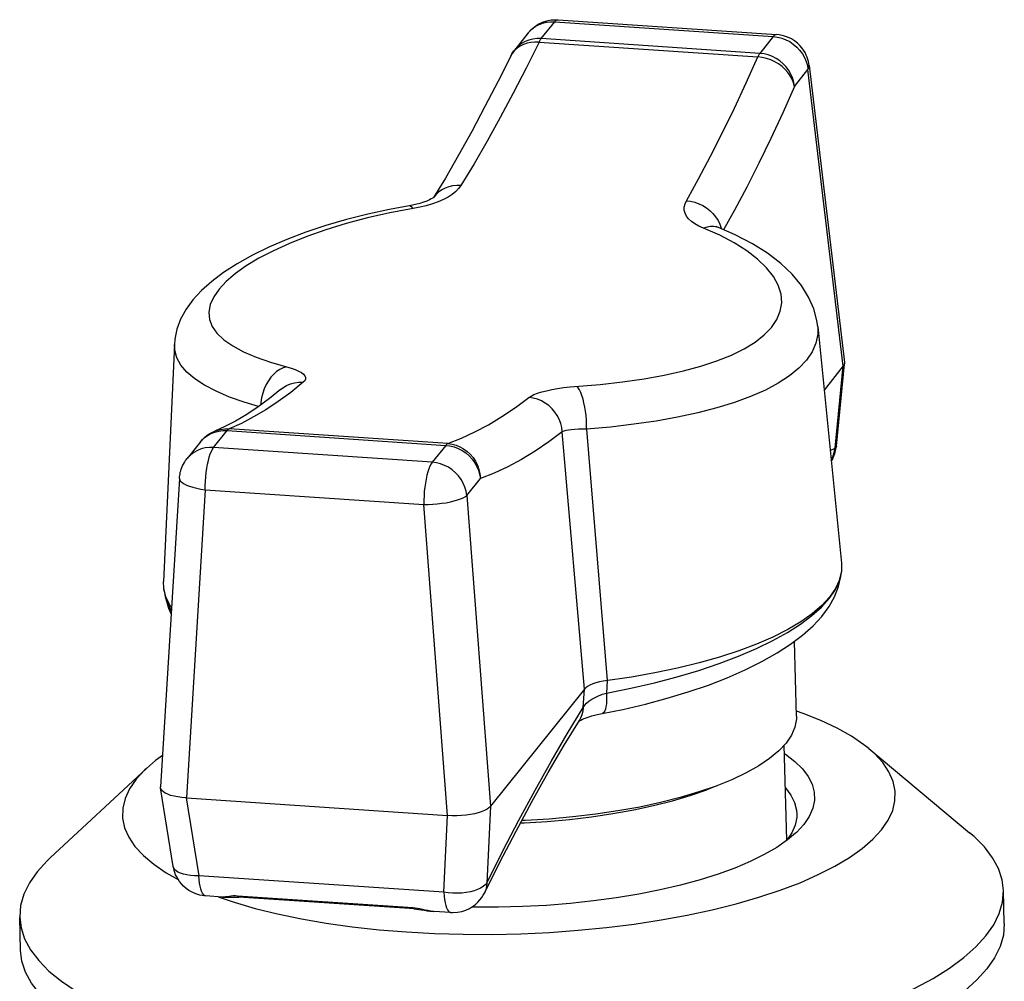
# Model space of a CAD drawing. Header units: inches. Extents: x 0 to 11, y 0 to 8.5.
# Tile 5 of 6: x 8.2 to 9.3, y 5.5 to 6.6. Entities that reach past the tile are written whole.
import ezdxf

# ---------------------------------------------------------------- set-up
doc = ezdxf.new("R2010")
doc.units = ezdxf.units.IN
doc.header["$LTSCALE"] = 0.605
doc.header["$MEASUREMENT"] = 0
doc.layers.get('0').update_dxf_attribs({"linetype": 'CONTINUOUS'})

msp = doc.modelspace()

# ---------------------------------------------------------------- linework, layer by layer
at = {"color": 7, "linetype": 'Continuous'}
for p, q in [((8.749, 6.6053), (8.7641, 6.6241)), ((8.7641, 6.6241), (9.0089, 6.6076)), ((8.7651, 6.6264), (8.7678, 6.6263)), ((8.7678, 6.6263), (9.0126, 6.6098)), ((8.7344, 6.6117), (8.7193, 6.5928)), ((9.0089, 6.6076), (8.9938, 6.5887)), ((8.7466, 6.6012), (8.9914, 6.5846)), ((8.9938, 6.5887), (8.749, 6.6053)), ((9.049, 6.5751), (9.0887, 6.2422)), ((9.0326, 6.5516), (9.0477, 6.5705)), ((9.0873, 6.2383), (9.0477, 6.5705)), ((8.6415, 6.449), (8.6284, 6.4272)), ((8.9491, 6.3972), (8.9506, 6.3927)), ((8.9475, 6.3935), (8.9474, 6.3935)), ((8.9506, 6.3927), (8.9508, 6.3921)), ((9.0586, 6.2827), (9.0852, 6.0176)), ((8.338, 6.2626), (8.3259, 5.9969)), ((9.0873, 6.2384), (9.0657, 6.2114)), ((9.0782, 6.1461), (9.0873, 6.2384)), ((9.0795, 6.1484), (9.0886, 6.2407)), ((8.4568, 6.2119), (8.4568, 6.2119)), ((8.4066, 6.1767), (8.3944, 6.1704)), ((8.3819, 6.1471), (8.397, 6.166)), ((8.3944, 6.1704), (8.3831, 6.1653)), ((8.397, 6.166), (8.6419, 6.1494)), ((8.6443, 6.1514), (8.3995, 6.168)), ((8.7998, 6.1675), (8.8229, 5.8858)), ((8.3673, 6.1535), (8.3682, 6.1546)), ((8.3789, 6.1626), (8.3832, 6.1643)), ((8.3831, 6.1653), (8.3831, 6.1653)), ((8.3832, 6.1643), (8.3877, 6.1654)), ((8.7972, 5.8762), (8.7725, 6.1646)), ((8.3673, 6.1535), (8.3522, 6.1346)), ((8.6267, 6.1305), (8.3819, 6.1471)), ((8.6419, 6.1494), (8.6267, 6.1305)), ((9.0725, 6.1438), (9.0782, 6.1461)), ((9.0793, 6.1468), (9.0795, 6.1484)), ((8.3436, 6.1124), (8.3225, 5.7666)), ((8.6656, 6.0934), (8.6807, 6.1123)), ((8.3725, 6.0996), (8.3514, 5.7544)), ((8.3725, 6.0996), (8.6173, 6.0831)), ((8.6656, 6.0934), (8.6921, 5.745)), ((8.6439, 5.7346), (8.6173, 6.0831)), ((9.0852, 6.0176), (9.0853, 6.01)), ((9.0827, 5.9965), (9.0849, 6.0057)), ((9.0849, 6.0057), (9.0851, 6.0075)), ((9.0853, 6.01), (9.0851, 6.0083)), ((9.0851, 6.0075), (9.0851, 6.0077)), ((8.3262, 5.9893), (8.3259, 5.9969)), ((8.3282, 5.9806), (8.3262, 5.9893)), ((8.3266, 5.9861), (8.3262, 5.9893)), ((9.0348, 5.8461), (9.0326, 5.9298)), ((8.8229, 5.8858), (8.8221, 5.8719)), ((8.7972, 5.8762), (8.6921, 5.745)), ((8.7959, 5.8558), (8.7972, 5.8762)), ((8.778, 5.8262), (8.7959, 5.8558)), ((9.0423, 5.849), (9.0347, 5.8516)), ((8.7916, 5.8414), (8.7916, 5.8413)), ((9.0239, 5.7069), (9.021, 5.8135)), ((9.015, 5.8071), (9.0047, 5.7986)), ((9.1158, 5.8096), (9.2288, 5.7154)), ((8.3066, 5.7875), (8.1989, 5.6873)), ((8.9512, 5.7703), (8.9515, 5.7704)), ((8.3367, 5.6775), (8.3226, 5.7655)), ((8.3513, 5.7544), (8.3654, 5.6672)), ((8.3514, 5.7544), (8.6439, 5.7346)), ((8.6921, 5.745), (8.6879, 5.659)), ((8.6398, 5.6486), (8.6439, 5.7346)), ((9.0296, 5.7153), (9.0239, 5.7069)), ((9.0334, 5.7238), (9.0296, 5.7153)), ((9.0239, 5.7069), (9.0234, 5.7064)), ((8.6398, 5.6486), (8.3654, 5.6672)), ((9.2676, 5.6137), (9.2666, 5.6508)), ((8.3917, 5.6432), (8.373, 5.6445)), ((8.6051, 5.6311), (8.4087, 5.6444)), ((8.6068, 5.6299), (8.4103, 5.6431)), ((8.4103, 5.6431), (8.4103, 5.6431)), ((8.6076, 5.6309), (8.6051, 5.6311)), ((8.6068, 5.6299), (8.6091, 5.6296)), ((8.6102, 5.6305), (8.6076, 5.6309)), ((8.6474, 5.6259), (8.6286, 5.6272)), ((8.1657, 5.5836), (8.1647, 5.6207))]:
    msp.add_line(p, q, dxfattribs=at)
for points in [[(8.7344, 6.6117), (8.7377, 6.6153), (8.7414, 6.6185), (8.7456, 6.6212), (8.7502, 6.6235), (8.755, 6.6251), (8.76, 6.6261), (8.7651, 6.6264)], [(8.7344, 6.6117), (8.7353, 6.6127), (8.7385, 6.6159), (8.742, 6.6186), (8.746, 6.6208), (8.7502, 6.6225), (8.7547, 6.6236), (8.7594, 6.6241), (8.7641, 6.6241)], [(8.7641, 6.6241), (8.7654, 6.6254), (8.7667, 6.6262), (8.7678, 6.6263)], [(9.0126, 6.6098), (9.0115, 6.6096), (9.0102, 6.6089), (9.0089, 6.6076)], [(9.0089, 6.6076), (9.0137, 6.6069), (9.0184, 6.6058), (9.0229, 6.604), (9.0273, 6.6018), (9.0313, 6.599), (9.0351, 6.5958), (9.0384, 6.5922), (9.0414, 6.5883), (9.0438, 6.5841), (9.0457, 6.5797), (9.047, 6.5751), (9.0477, 6.5705)], [(9.049, 6.5751), (9.0487, 6.5773), (9.0483, 6.5795), (9.0476, 6.5818), (9.0468, 6.5843), (9.0457, 6.5868), (9.0444, 6.5895), (9.0428, 6.5922), (9.0408, 6.5949), (9.0385, 6.5975), (9.0358, 6.6001), (9.0327, 6.6026), (9.0291, 6.6049), (9.0249, 6.6069), (9.0204, 6.6084), (9.0154, 6.6095), (9.0126, 6.6098)], [(8.7466, 6.6012), (8.732, 6.5721), (8.7174, 6.544), (8.7028, 6.5167), (8.6882, 6.4904), (8.6736, 6.465), (8.6589, 6.4405)], [(8.749, 6.6053), (8.7443, 6.6053), (8.7396, 6.6047), (8.7351, 6.6036), (8.7309, 6.6019), (8.7269, 6.5997), (8.7234, 6.597), (8.7202, 6.5939), (8.7193, 6.5928)], [(8.7466, 6.6012), (8.7419, 6.6013), (8.7373, 6.6009), (8.7331, 6.6), (8.7291, 6.5987), (8.7254, 6.5968), (8.722, 6.5946)], [(8.7466, 6.6012), (8.747, 6.602), (8.7474, 6.6028), (8.7478, 6.6035), (8.7482, 6.6041), (8.7486, 6.6047), (8.749, 6.6053)], [(8.7147, 6.5856), (8.7007, 6.5577), (8.6859, 6.529), (8.671, 6.5013), (8.6562, 6.4747), (8.6415, 6.449)], [(8.722, 6.5946), (8.719, 6.5918), (8.7165, 6.5887), (8.7147, 6.5856)], [(8.7147, 6.5856), (8.7153, 6.5868), (8.716, 6.588), (8.7167, 6.5892), (8.7175, 6.5904), (8.7183, 6.5916), (8.7193, 6.5928)], [(8.9938, 6.5887), (8.9934, 6.5882), (8.993, 6.5876), (8.9926, 6.5869), (8.9922, 6.5862), (8.9918, 6.5855), (8.9914, 6.5846)], [(9.0326, 6.5516), (9.0319, 6.5562), (9.0306, 6.5608), (9.0287, 6.5652), (9.0262, 6.5694), (9.0233, 6.5734), (9.02, 6.577), (9.0162, 6.5802), (9.0122, 6.5829), (9.0078, 6.5852), (9.0032, 6.5869), (8.9986, 6.5881), (8.9938, 6.5887)], [(8.9115, 6.4234), (8.9252, 6.448), (8.9387, 6.4735), (8.9521, 6.4999), (8.9654, 6.5272), (8.9785, 6.5555), (8.9914, 6.5846)], [(9.0326, 6.5516), (9.0316, 6.5558), (9.03, 6.5598), (9.0279, 6.5636), (9.0253, 6.5673), (9.0223, 6.5707), (9.0188, 6.5739), (9.0148, 6.5768), (9.0106, 6.5793), (9.006, 6.5814), (9.0013, 6.583), (8.9964, 6.5841), (8.9914, 6.5846)], [(9.0477, 6.5705), (9.0487, 6.5725), (9.0491, 6.5745), (9.049, 6.5751)], [(9.0326, 6.5516), (9.0195, 6.522), (9.0062, 6.4934), (8.9928, 6.4656), (8.9792, 6.4389), (8.9655, 6.413), (8.9532, 6.391)], [(8.6589, 6.4405), (8.6564, 6.4371), (8.6532, 6.4338), (8.6493, 6.4307), (8.6446, 6.4277), (8.6393, 6.4249), (8.6335, 6.4223), (8.6271, 6.42), (8.6202, 6.4179), (8.613, 6.4162), (8.6055, 6.4147)], [(8.6589, 6.4405), (8.6542, 6.4406), (8.6496, 6.4401), (8.6454, 6.4391), (8.6413, 6.4376), (8.6375, 6.4356), (8.634, 6.4332), (8.6309, 6.4302), (8.6287, 6.4274)], [(8.6258, 6.4256), (8.6236, 6.4244), (8.6207, 6.4232), (8.6171, 6.4219), (8.613, 6.4206), (8.6082, 6.4193), (8.603, 6.4182), (8.6008, 6.4178)], [(8.629, 6.4277), (8.629, 6.4276), (8.6285, 6.4272), (8.6274, 6.4265), (8.6258, 6.4256)], [(8.9307, 6.3927), (8.9255, 6.395), (8.921, 6.3976), (8.9171, 6.4003), (8.914, 6.4033), (8.9116, 6.4064), (8.91, 6.4097), (8.9092, 6.4131), (8.9092, 6.4165), (8.91, 6.42), (8.9115, 6.4234)], [(8.9115, 6.4234), (8.9163, 6.4229), (8.921, 6.4218), (8.9255, 6.4202), (8.9298, 6.4181), (8.9339, 6.4156), (8.9377, 6.4126), (8.9412, 6.4093), (8.9443, 6.4055), (8.947, 6.4015), (8.9491, 6.3972)], [(8.6008, 6.4178), (8.579, 6.4138), (8.5545, 6.4084), (8.5306, 6.4024), (8.5075, 6.3956), (8.4852, 6.3882), (8.4638, 6.3801), (8.4438, 6.3715), (8.4253, 6.3625), (8.4083, 6.353), (8.3931, 6.3432), (8.3798, 6.3332), (8.3684, 6.3231), (8.3588, 6.3126), (8.351, 6.3019), (8.345, 6.2909), (8.3408, 6.2797), (8.3385, 6.2686), (8.338, 6.2626)], [(8.6055, 6.4147), (8.5793, 6.4098), (8.5543, 6.4042), (8.5304, 6.3979), (8.5077, 6.391), (8.4865, 6.3836), (8.4669, 6.3758), (8.4489, 6.3675), (8.4327, 6.3591), (8.4185, 6.3505), (8.4063, 6.3419), (8.3961, 6.3331), (8.388, 6.3244), (8.382, 6.3157), (8.3781, 6.3072), (8.3766, 6.2988), (8.3773, 6.2906), (8.3804, 6.2827), (8.3857, 6.275), (8.3934, 6.2677), (8.4033, 6.2608), (8.4153, 6.2544), (8.4294, 6.2483), (8.4455, 6.2427)], [(8.6055, 6.4147), (8.604, 6.4164), (8.6026, 6.4175), (8.6013, 6.4179), (8.6008, 6.4178)], [(8.7812, 6.2149), (8.815, 6.2177), (8.8401, 6.2205), (8.8641, 6.224), (8.8868, 6.2281), (8.9081, 6.2328), (8.9278, 6.2381), (8.9458, 6.244), (8.9621, 6.2505), (8.9763, 6.2576), (8.9885, 6.2651), (8.9988, 6.2731), (9.0069, 6.2816), (9.0129, 6.2905), (9.0167, 6.2997), (9.0183, 6.3092), (9.0175, 6.3189), (9.0144, 6.3288), (9.009, 6.3387), (9.0012, 6.3485), (8.9913, 6.3582), (8.9792, 6.3675), (8.965, 6.3764), (8.9488, 6.3848), (8.9307, 6.3927)], [(8.9474, 6.3935), (8.9458, 6.3941), (8.9423, 6.3948), (8.9386, 6.3948), (8.9347, 6.3941), (8.9307, 6.3927)], [(8.9474, 6.3936), (8.9472, 6.3937), (8.9456, 6.3943), (8.9447, 6.3948), (8.9444, 6.395)], [(9.0586, 6.2824), (9.0576, 6.2894), (9.0542, 6.3024), (9.0484, 6.3156), (9.0403, 6.3286), (9.0299, 6.3412), (9.0172, 6.3532), (9.0024, 6.3646), (8.9854, 6.3753), (8.9663, 6.3853), (8.9475, 6.3935)], [(9.0586, 6.2824), (9.0586, 6.274), (9.0566, 6.2641), (9.0525, 6.2544), (9.0461, 6.2449), (9.0376, 6.2358), (9.0271, 6.2272), (9.0145, 6.219), (9, 6.2112), (8.9835, 6.204), (8.9654, 6.1973), (8.9457, 6.1913), (8.9243, 6.1858), (8.9016, 6.1809), (8.8776, 6.1766), (8.8526, 6.173), (8.8266, 6.1699), (8.7998, 6.1675)], [(8.4323, 6.193), (8.4163, 6.1977), (8.3996, 6.2036), (8.3847, 6.21), (8.3718, 6.2167), (8.3609, 6.2239), (8.352, 6.2314), (8.3453, 6.2393), (8.3407, 6.2474), (8.3383, 6.256), (8.338, 6.2625)], [(8.4635, 6.2375), (8.4597, 6.2363), (8.456, 6.2345), (8.4525, 6.2321), (8.4492, 6.2292), (8.4461, 6.2258), (8.4433, 6.2219), (8.4408, 6.2176), (8.4386, 6.2129), (8.4369, 6.208), (8.4357, 6.2028), (8.4349, 6.1975), (8.4348, 6.1948)], [(8.4455, 6.2427), (8.4687, 6.236), (8.4732, 6.2344), (8.4771, 6.2327), (8.4802, 6.2309), (8.4825, 6.2291), (8.4841, 6.2273), (8.4849, 6.2254), (8.4848, 6.2236), (8.484, 6.2218), (8.4823, 6.2201)], [(9.0887, 6.2413), (9.0884, 6.24), (9.0873, 6.2384)], [(9.0887, 6.2422), (9.0887, 6.2418), (9.0887, 6.2413)], [(8.4823, 6.2201), (8.4683, 6.2088), (8.4544, 6.1986), (8.4405, 6.1893), (8.4267, 6.1812), (8.4131, 6.174), (8.3995, 6.168)], [(8.4568, 6.2119), (8.4445, 6.202), (8.4317, 6.1925), (8.4191, 6.1841), (8.4066, 6.1767)], [(8.4568, 6.2119), (8.4596, 6.214), (8.4636, 6.2164), (8.468, 6.2182), (8.4726, 6.2195), (8.4774, 6.2201), (8.4823, 6.2201)], [(8.7349, 6.203), (8.7375, 6.2047), (8.7407, 6.2063), (8.7447, 6.2079), (8.7494, 6.2093), (8.7548, 6.2107), (8.7607, 6.212), (8.7671, 6.2131), (8.774, 6.2141), (8.7812, 6.2149)], [(8.7998, 6.1675), (8.7998, 6.1726), (8.7995, 6.1778), (8.7991, 6.1828), (8.7985, 6.1876), (8.7977, 6.1924), (8.7968, 6.197), (8.7957, 6.2013), (8.7945, 6.2052), (8.7932, 6.2087), (8.7918, 6.2116), (8.7903, 6.2139), (8.7888, 6.2155)], [(8.6443, 6.1514), (8.6595, 6.1574), (8.6747, 6.1644), (8.6898, 6.1725), (8.7049, 6.1816), (8.72, 6.1918), (8.7349, 6.203)], [(8.7725, 6.1646), (8.7719, 6.1694), (8.7707, 6.1741), (8.7691, 6.1786), (8.7669, 6.1828), (8.7642, 6.1868), (8.7611, 6.1905), (8.7575, 6.1939), (8.7535, 6.1968), (8.7492, 6.1992), (8.7446, 6.2011), (8.7398, 6.2024), (8.7349, 6.203)], [(8.3831, 6.1653), (8.385, 6.166), (8.3897, 6.1673), (8.3945, 6.168), (8.3995, 6.168)], [(8.3877, 6.1654), (8.3923, 6.166), (8.397, 6.166)], [(8.397, 6.166), (8.3974, 6.1664), (8.3979, 6.1669), (8.3983, 6.1672), (8.3987, 6.1675), (8.3991, 6.1678), (8.3995, 6.168)], [(8.7998, 6.1675), (8.7951, 6.1676), (8.7906, 6.1674), (8.7864, 6.1672), (8.7826, 6.1669), (8.7793, 6.1664), (8.7765, 6.1659), (8.7742, 6.1653), (8.7725, 6.1646)], [(8.3673, 6.1535), (8.3694, 6.1559), (8.3717, 6.1582), (8.3743, 6.1603), (8.3771, 6.1622), (8.38, 6.1639), (8.3831, 6.1653)], [(8.3682, 6.1546), (8.3714, 6.1577), (8.375, 6.1604), (8.3789, 6.1626)], [(8.7725, 6.1646), (8.7573, 6.1532), (8.7421, 6.1429), (8.7268, 6.1337), (8.7115, 6.1255), (8.6961, 6.1184), (8.6807, 6.1123)], [(8.3819, 6.1471), (8.3772, 6.1471), (8.3726, 6.1466), (8.3681, 6.1455), (8.3638, 6.1438), (8.3599, 6.1416), (8.3563, 6.1389), (8.3531, 6.1357), (8.3522, 6.1346)], [(8.3725, 6.0996), (8.3725, 6.1044), (8.3727, 6.1093), (8.3731, 6.1142), (8.3736, 6.1191), (8.3743, 6.1238), (8.3751, 6.1283), (8.376, 6.1325), (8.3771, 6.1363), (8.3782, 6.1398), (8.3794, 6.1427), (8.3806, 6.1452), (8.3819, 6.1471)], [(8.6443, 6.1514), (8.6439, 6.1512), (8.6435, 6.151), (8.6431, 6.1507), (8.6427, 6.1503), (8.6423, 6.1499), (8.6419, 6.1494)], [(8.6419, 6.1494), (8.6466, 6.1488), (8.6513, 6.1476), (8.6558, 6.1459), (8.6602, 6.1436), (8.6643, 6.1409), (8.668, 6.1377), (8.6714, 6.1341), (8.6743, 6.1301), (8.6767, 6.1259), (8.6786, 6.1215), (8.6799, 6.1169), (8.6807, 6.1123)], [(8.6443, 6.1514), (8.6491, 6.1508), (8.6536, 6.1495), (8.6579, 6.1478), (8.662, 6.1455), (8.6658, 6.1427), (8.6694, 6.1394), (8.6725, 6.1357), (8.6753, 6.1316), (8.6775, 6.1271), (8.6791, 6.1223), (8.6802, 6.1174), (8.6807, 6.1123)], [(9.0737, 6.1316), (9.0743, 6.1325), (9.0754, 6.1345), (9.0763, 6.1364), (9.0771, 6.1383), (9.0777, 6.1401), (9.0782, 6.1419), (9.0787, 6.1435), (9.079, 6.1452), (9.0793, 6.1468)], [(9.0737, 6.1325), (9.0756, 6.1366), (9.0772, 6.1413), (9.0782, 6.1461)], [(9.0795, 6.1484), (9.0792, 6.1474), (9.0782, 6.1461)], [(8.3436, 6.1124), (8.3438, 6.1142), (8.344, 6.1158), (8.3443, 6.1175), (8.3446, 6.1192), (8.3451, 6.1209), (8.3456, 6.1226), (8.3463, 6.1245), (8.3471, 6.1264), (8.3481, 6.1284), (8.3493, 6.1304), (8.3506, 6.1325), (8.3522, 6.1346)], [(8.6267, 6.1305), (8.6255, 6.1286), (8.6242, 6.1262), (8.623, 6.1232), (8.6219, 6.1198), (8.6208, 6.1159), (8.6199, 6.1117), (8.6191, 6.1072), (8.6185, 6.1025), (8.6179, 6.0977), (8.6176, 6.0928), (8.6174, 6.0879), (8.6173, 6.0831)], [(8.6656, 6.0934), (8.6648, 6.0981), (8.6635, 6.1027), (8.6616, 6.1071), (8.6592, 6.1113), (8.6563, 6.1152), (8.6529, 6.1188), (8.6492, 6.122), (8.6451, 6.1248), (8.6407, 6.127), (8.6362, 6.1288), (8.6315, 6.1299), (8.6267, 6.1305)], [(8.3436, 6.1124), (8.3436, 6.1123), (8.344, 6.1108), (8.3449, 6.1092), (8.3466, 6.1077), (8.3488, 6.1063), (8.3516, 6.1049), (8.355, 6.1036), (8.3588, 6.1024), (8.3631, 6.1013), (8.3677, 6.1004), (8.3725, 6.0996)], [(8.6173, 6.0831), (8.6223, 6.0832), (8.6274, 6.0834), (8.6325, 6.0839), (8.6376, 6.0845), (8.6424, 6.0852), (8.6471, 6.0861), (8.6513, 6.0871), (8.6552, 6.0883), (8.6586, 6.0895), (8.6615, 6.0908), (8.6639, 6.0921), (8.6656, 6.0934)], [(8.817, 5.8491), (8.8402, 5.8536), (8.8656, 5.8595), (8.8901, 5.866), (8.9136, 5.8731), (8.9361, 5.8808), (8.9573, 5.8891), (8.9774, 5.8979), (8.9961, 5.9072), (9.0131, 5.9168), (9.0283, 5.9266), (9.0417, 5.9367), (9.0534, 5.9471), (9.0633, 5.9578), (9.0713, 5.9687), (9.0775, 5.9798), (9.0819, 5.9911), (9.0845, 6.0023), (9.0851, 6.0075)], [(9.0851, 6.0083), (9.0829, 5.9986), (9.0785, 5.9889), (9.0719, 5.9793), (9.0632, 5.9699), (9.0525, 5.9606), (9.0397, 5.9516), (9.025, 5.9429), (9.0084, 5.9346), (8.9901, 5.9267), (8.9702, 5.9192), (8.9487, 5.9122), (8.9258, 5.9057), (8.9016, 5.8998), (8.8763, 5.8945), (8.85, 5.8898), (8.8184, 5.8852)], [(8.8221, 5.8719), (8.8494, 5.8772), (8.8758, 5.8832), (8.9013, 5.8899), (8.9255, 5.8971), (8.9484, 5.9049), (8.9698, 5.9131), (8.9899, 5.9218), (9.0084, 5.9308), (9.0248, 5.9399), (9.0394, 5.9492), (9.0522, 5.9587), (9.063, 5.9682), (9.0716, 5.9777), (9.0782, 5.9872), (9.0827, 5.9965)], [(8.3266, 5.9863), (8.3276, 5.9802), (8.3314, 5.967), (8.3344, 5.9604)], [(8.3266, 5.9861), (8.3287, 5.9768), (8.3332, 5.9663), (8.3346, 5.9641)], [(8.3348, 5.968), (8.3326, 5.9711), (8.3282, 5.9806)], [(8.8184, 5.8852), (8.8141, 5.8843), (8.8102, 5.8833), (8.8066, 5.8821), (8.8035, 5.8808), (8.8009, 5.8793), (8.7988, 5.8778), (8.7972, 5.8762)], [(8.7959, 5.8558), (8.7976, 5.8582), (8.7997, 5.8606), (8.8024, 5.8628), (8.8056, 5.865), (8.8092, 5.867), (8.8132, 5.8688), (8.8175, 5.8705), (8.8221, 5.8719)], [(8.8221, 5.8719), (8.8222, 5.8675), (8.8221, 5.8634), (8.8219, 5.8598), (8.8214, 5.8567), (8.8208, 5.854), (8.82, 5.8519), (8.819, 5.8503), (8.8178, 5.8493), (8.817, 5.8491)], [(8.7959, 5.8558), (8.7955, 5.8516), (8.7945, 5.8476), (8.7929, 5.8438), (8.7916, 5.8414)], [(8.7932, 5.8415), (8.7953, 5.8425), (8.7981, 5.8438), (8.8015, 5.845), (8.8055, 5.8463), (8.8101, 5.8476), (8.8152, 5.8487), (8.817, 5.849)], [(9.0348, 5.8461), (9.0348, 5.8428), (9.0331, 5.8338), (9.0292, 5.8248), (9.0232, 5.8159), (9.015, 5.8071)], [(9.1158, 5.8096), (9.1104, 5.8139), (9.0965, 5.8234), (9.0804, 5.8324), (9.0623, 5.841), (9.0423, 5.849)], [(8.6853, 5.6478), (8.7026, 5.6823), (8.7208, 5.7171), (8.7388, 5.7506), (8.7568, 5.7827), (8.7747, 5.8134), (8.7916, 5.8413)], [(8.7907, 5.8399), (8.7916, 5.8406), (8.7932, 5.8415)], [(8.6879, 5.659), (8.706, 5.6949), (8.724, 5.7296), (8.7421, 5.7631), (8.7601, 5.7953), (8.778, 5.8262)], [(8.3247, 5.8018), (8.3169, 5.7962), (8.3066, 5.7875)], [(9.0212, 5.8041), (9.0226, 5.8033), (9.033, 5.7952), (9.0415, 5.7869), (9.0479, 5.7784), (9.0523, 5.7697), (9.0546, 5.7607), (9.0549, 5.7517), (9.053, 5.7427), (9.049, 5.7336), (9.0429, 5.7246)], [(9.1302, 5.7187), (9.1376, 5.7295), (9.1426, 5.7403), (9.1451, 5.7512), (9.1453, 5.7621), (9.1431, 5.7729), (9.1384, 5.7835), (9.1314, 5.7939), (9.1221, 5.8041), (9.1158, 5.8096)], [(9.0047, 5.7986), (8.9925, 5.7903), (8.9783, 5.7824), (8.9624, 5.7748), (8.9343, 5.7634)], [(8.3066, 5.7875), (8.3049, 5.7859), (8.2951, 5.7752)], [(8.2951, 5.7752), (8.2877, 5.7644), (8.2827, 5.7536), (8.2801, 5.7427), (8.2799, 5.7318), (8.2822, 5.721), (8.2868, 5.7104), (8.2938, 5.7), (8.3032, 5.6899), (8.3149, 5.68), (8.3288, 5.6706), (8.3422, 5.663)], [(8.3226, 5.7655), (8.3225, 5.7662), (8.3225, 5.7666)], [(8.3513, 5.7544), (8.3465, 5.7548), (8.342, 5.7554), (8.3377, 5.7562), (8.3338, 5.7572), (8.3306, 5.7584), (8.3278, 5.7597), (8.3256, 5.7611), (8.3239, 5.7627), (8.3229, 5.7644), (8.3226, 5.7655)], [(8.7258, 5.7265), (8.73, 5.7266), (8.7554, 5.7281), (8.7806, 5.7303), (8.8053, 5.7332), (8.8293, 5.7368), (8.8526, 5.7409), (8.8748, 5.7457), (8.896, 5.7511), (8.9158, 5.757), (8.9343, 5.7634)], [(8.9447, 5.7677), (8.9254, 5.761), (8.9046, 5.7548), (8.8825, 5.7492), (8.8592, 5.7441), (8.8349, 5.7398), (8.8099, 5.7361), (8.7842, 5.733), (8.7579, 5.7307), (8.7311, 5.7291), (8.7272, 5.729)], [(9.0223, 5.7659), (9.0226, 5.7656), (9.0287, 5.7575), (9.0328, 5.7492), (9.035, 5.7408), (9.0354, 5.7358)], [(8.6921, 5.745), (8.6904, 5.7433), (8.6882, 5.7416), (8.6853, 5.7401), (8.6818, 5.7387), (8.6781, 5.7375), (8.674, 5.7364), (8.6696, 5.7356), (8.6649, 5.7349), (8.6597, 5.7345), (8.6544, 5.7343), (8.6491, 5.7343), (8.6439, 5.7346)], [(9.0354, 5.7358), (9.0352, 5.7323), (9.0334, 5.7238)], [(9.0429, 5.7246), (9.0347, 5.7158), (9.0337, 5.7149)], [(8.3869, 5.6435), (8.4048, 5.6374), (8.4284, 5.6306), (8.4536, 5.6244), (8.4802, 5.6189), (8.5081, 5.6141), (8.5371, 5.61), (8.5672, 5.6067), (8.598, 5.6042), (8.6295, 5.6025), (8.6615, 5.6016), (8.6937, 5.6015), (8.7261, 5.6022), (8.7583, 5.6037), (8.7904, 5.606), (8.8219, 5.6092), (8.8529, 5.613), (8.8831, 5.6177), (8.9123, 5.623), (8.9404, 5.629), (8.9673, 5.6358), (8.9928, 5.6431), (9.0166, 5.651), (9.0388, 5.6594), (9.0592, 5.6684), (9.0777, 5.6778), (9.0941, 5.6876), (9.1084, 5.6977), (9.1204, 5.7081), (9.1302, 5.7187)], [(9.0337, 5.7149), (9.0247, 5.7073), (9.0127, 5.6989), (8.9988, 5.6909), (8.9831, 5.6831), (8.9659, 5.6758), (8.9471, 5.669), (8.9269, 5.6626), (8.9051, 5.6567), (8.8821, 5.6513), (8.8581, 5.6466), (8.8332, 5.6424), (8.8075, 5.639), (8.7813, 5.6362), (8.7547, 5.634), (8.7278, 5.6326), (8.7009, 5.6319), (8.6741, 5.632), (8.6711, 5.632)], [(9.2666, 5.6508), (9.2651, 5.6627), (9.2611, 5.6752), (9.2545, 5.6874), (9.2454, 5.6994), (9.2338, 5.7112), (9.2288, 5.7154)], [(8.1989, 5.6873), (8.1954, 5.684), (8.1842, 5.6717)], [(8.1842, 5.6717), (8.1755, 5.6592), (8.1694, 5.6466), (8.1657, 5.634), (8.1647, 5.6207)], [(8.373, 5.6445), (8.3713, 5.6446), (8.3664, 5.6455), (8.362, 5.6468), (8.3579, 5.6486), (8.3543, 5.6507), (8.3511, 5.653), (8.3483, 5.6554), (8.3459, 5.658), (8.3438, 5.6606), (8.3421, 5.6632), (8.3406, 5.6658), (8.3394, 5.6683), (8.3385, 5.6708), (8.3377, 5.6731), (8.3372, 5.6753), (8.3367, 5.6775)], [(8.3654, 5.6672), (8.3606, 5.6672), (8.356, 5.6675), (8.3518, 5.6681), (8.348, 5.6689), (8.3447, 5.67), (8.3419, 5.6713), (8.3396, 5.6729), (8.338, 5.6746), (8.337, 5.6764), (8.3367, 5.6775)], [(8.373, 5.6445), (8.3728, 5.6445), (8.3716, 5.645), (8.3705, 5.646), (8.3694, 5.6476), (8.3684, 5.6497), (8.3675, 5.6524), (8.3668, 5.6555), (8.3662, 5.659), (8.3657, 5.663), (8.3654, 5.6672)], [(8.6879, 5.659), (8.6862, 5.6569), (8.6839, 5.655), (8.681, 5.6532), (8.6776, 5.6516), (8.6737, 5.6503), (8.6695, 5.6492), (8.6649, 5.6483), (8.66, 5.6478), (8.655, 5.6476), (8.6499, 5.6476), (8.6448, 5.648), (8.6398, 5.6486)], [(8.6879, 5.659), (8.6876, 5.6551), (8.6868, 5.6514), (8.6853, 5.6478)], [(8.6398, 5.6486), (8.6401, 5.6444), (8.6406, 5.6405), (8.6412, 5.6369), (8.6419, 5.6338), (8.6428, 5.6312), (8.6438, 5.629), (8.6449, 5.6274), (8.646, 5.6264), (8.6472, 5.6259), (8.6474, 5.6259)], [(8.6474, 5.6259), (8.6496, 5.6258), (8.655, 5.6262), (8.66, 5.6271), (8.6645, 5.6286), (8.6685, 5.6305), (8.6721, 5.6326), (8.6753, 5.635), (8.678, 5.6375), (8.6803, 5.6401), (8.6823, 5.6427), (8.684, 5.6453), (8.6853, 5.6478)], [(9.2471, 5.5998), (9.2558, 5.6123), (9.262, 5.6249), (9.2656, 5.6375), (9.2666, 5.6508)], [(8.3993, 5.644), (8.3953, 5.6434), (8.3935, 5.6432), (8.3919, 5.6432), (8.3917, 5.6432)], [(8.3917, 5.6432), (8.3947, 5.6431), (8.3978, 5.6431)], [(8.3978, 5.6431), (8.4038, 5.6433), (8.4069, 5.6433), (8.4103, 5.6431)], [(8.4087, 5.6444), (8.4063, 5.6445), (8.4039, 5.6445), (8.4016, 5.6443), (8.3993, 5.644)], [(8.4103, 5.6431), (8.4094, 5.6435), (8.4087, 5.6444)], [(8.6051, 5.6311), (8.6058, 5.6303), (8.6066, 5.6299), (8.6067, 5.6299)], [(8.6091, 5.6296), (8.6119, 5.6293), (8.6149, 5.6289), (8.6179, 5.6285), (8.621, 5.628), (8.6241, 5.6276), (8.6273, 5.6273), (8.6286, 5.6272)], [(8.6281, 5.6272), (8.625, 5.6276), (8.622, 5.6281), (8.619, 5.6287), (8.616, 5.6294), (8.613, 5.63), (8.6102, 5.6305)], [(8.1647, 5.6207), (8.1662, 5.6087), (8.1702, 5.5963), (8.1768, 5.584), (8.186, 5.572), (8.1975, 5.5603)], [(9.2676, 5.6137), (9.2666, 5.6005), (9.263, 5.5878), (9.2568, 5.5752), (9.2481, 5.5627)], [(9.2223, 5.5754), (9.2359, 5.5875), (9.2471, 5.5998)], [(8.3164, 5.462), (8.2915, 5.4708), (8.2686, 5.4803), (8.2478, 5.4903), (8.2291, 5.5008), (8.2128, 5.5117), (8.1987, 5.5231), (8.1871, 5.5348), (8.178, 5.5468), (8.1713, 5.559), (8.1672, 5.5715), (8.1657, 5.5836)], [(9.0941, 5.5106), (9.1205, 5.5202), (9.1451, 5.5304), (9.1676, 5.541), (9.1881, 5.5521), (9.2063, 5.5636), (9.2223, 5.5754)], [(8.1975, 5.5603), (8.2116, 5.5489), (8.2279, 5.538)], [(9.2481, 5.5627), (9.2369, 5.5504), (9.2233, 5.5383), (9.2073, 5.5265), (9.1891, 5.515), (9.1686, 5.5039), (9.146, 5.4933), (9.1215, 5.4831)]]:
    msp.add_lwpolyline(points, dxfattribs=at)

doc.saveas('drawing.dxf')
